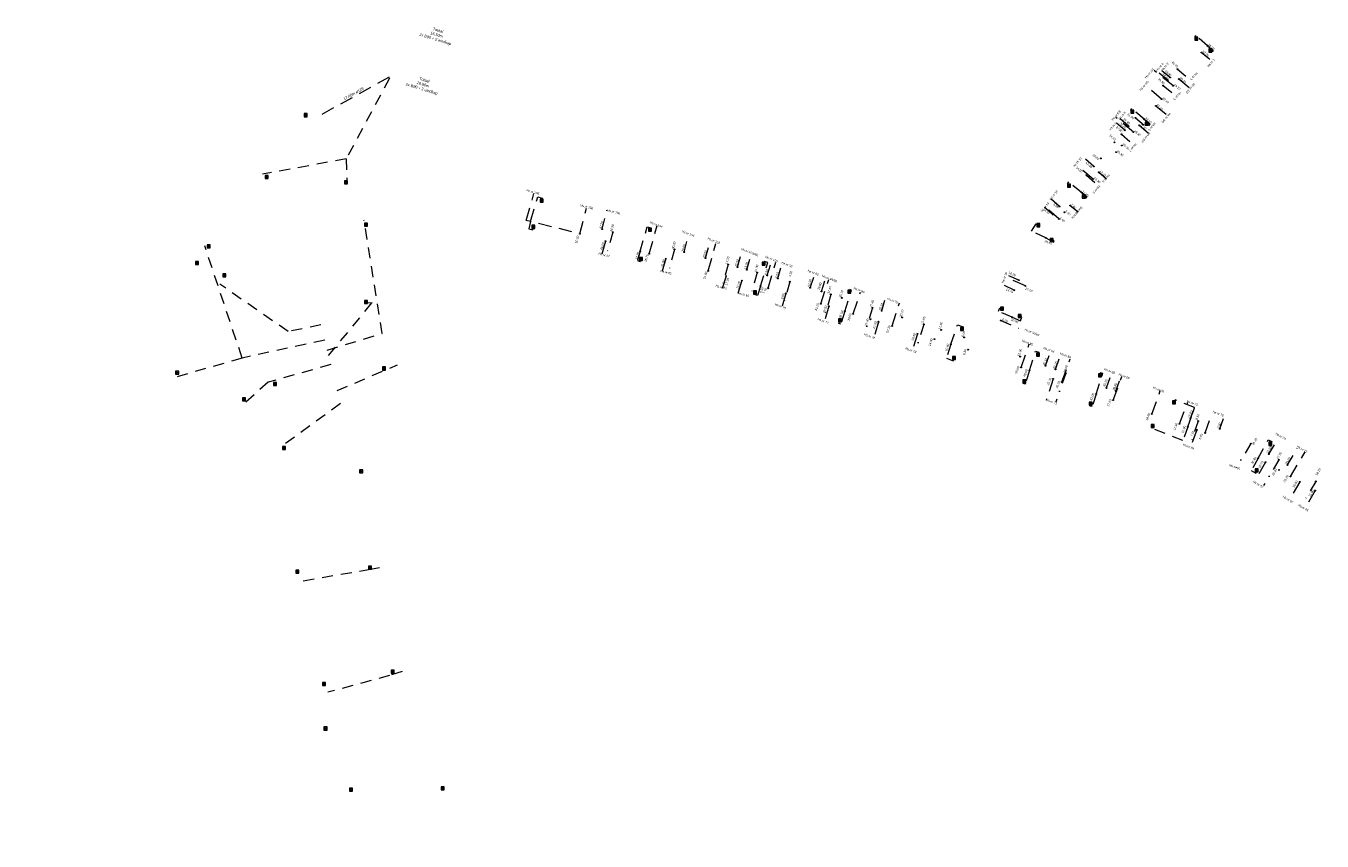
# Model space of a CAD drawing. Header units: inches. Extents: x 0 to 191500, y 0 to 342750.
# Tile 20 of 256: x 184819 to 185112, y 330564 to 330749. Entities that reach past the tile are written whole.
import ezdxf
from ezdxf import colors
from ezdxf.entities.mleader import LeaderData, LeaderLine
from ezdxf.enums import TextEntityAlignment as Align
from ezdxf.math import Vec2, Vec3

# ---------------------------------------------------------------- set-up
doc = ezdxf.new("R2010")
doc.units = ezdxf.units.IN
doc.header["$MEASUREMENT"] = 0
for name, pattern in [('RI-GWA_HUISAANSLUITING', [23, 4, -1.8, 2.6, -1.8, 4.6, -1.8, 4.6, -1.8]), ('RI-HWA_HUISAANSLUITING', [4.8, 3, -1.8]), ('RI-HWA_KOLKAANSLUITING', [4.3, 2.5, -1.8]), ('RI-VWA_HUISAANSLUITING', [6.1, 2.5, -1.8, 0, -1.8])]:
    doc.linetypes.add(name, pattern=pattern)
doc.layers.get('0').update_dxf_attribs({"lineweight": 20})
for name, color, linetype, lineweight in [('ECW', 150, 'Continuous', 20), ('N-WE-RI-GWA-MAATVOERING-T25', 30, 'RI-GWA_HUISAANSLUITING', 20), ('N-WE-RI-HWA-MAATVOERING-T25', 151, 'Continuous', 20), ('N-WE-RI-HWA_HUISAANSLUITING_PVC_125-G', 150, 'RI-HWA_HUISAANSLUITING', 20), ('N-WE-RI-HWA_HUISAANSLUITING_PVC_160-G', 150, 'RI-HWA_HUISAANSLUITING', 20), ('N-WE-RI-HWA_KOLK-S', 150, 'Continuous', 20), ('N-WE-RI-HWA_KOLKAANSLUITING', 150, 'RI-HWA_KOLKAANSLUITING', 20), ('N-WE-RI-INLAAT', 7, 'Continuous', 20), ('N-WE-RI-VWA-MAATVOERING-T25', 30, 'Continuous', 20), ('N-WE-RI-VWA_HUISAANSLUITING_PVC_125-G', 20, 'RI-VWA_HUISAANSLUITING', 20), ('Tekst algemeen', 7, 'Continuous', 20)]:
    doc.layers.add(name, color=color, linetype=linetype, lineweight=lineweight)
picture_1 = doc.add_image_def('image1.ecw', size_in_pixel=(220000, 285000))

# ---------------------------------------------------------------- blocks, each defined once
blk = doc.blocks.new('A$C2C270354')
h = blk.add_hatch(color=256)
h.dxf.hatch_style = 1
edge = h.paths.add_edge_path()
edge.add_arc((0, 0), 0.1, 0, 360)
blk.add_circle((0, 0), 0.1)

msp = doc.modelspace()

# ---------------------------------------------------------------- linework, layer by layer
at = {"layer": 'N-WE-RI-HWA_HUISAANSLUITING_PVC_125-G'}
for p, q in [((185084.96149, 330742.65467), (185086.83134, 330741.11305)), ((185078.5129, 330735.14297), (185074.20966, 330738.59769)), ((184886.08958, 330728.73589), (184901.32563, 330737.13963)), ((185079.81565, 330736.66048), (185082.21641, 330734.67416)), ((185075.90741, 330732.10794), (185072.74274, 330734.81346)), ((185074.60467, 330730.59042), (185077.16724, 330728.49456)), ((185069.52396, 330724.67211), (185065.56891, 330727.95954)), ((185070.82671, 330726.18962), (185072.9653, 330724.39564)), ((185060.40474, 330714.0495), (185057.03386, 330716.91885)), ((185061.70749, 330715.56701), (185063.46776, 330714.09527)), ((184944.36419, 330701.65466), (184945.87302, 330707.46185)), ((185052.65341, 330705.02028), (185049.55207, 330707.68079)), ((185055.2589, 330708.05531), (185057.05659, 330706.5954)), ((184960.02342, 330697.12932), (184961.87018, 330703.55234)), ((184950.12832, 330699.98889), (184949.32062, 330696.99064)), ((184973.37699, 330693.27029), (184975.09159, 330699.48623)), ((184963.7701, 330696.04657), (184962.98155, 330693.237)), ((184986.9227, 330689.35574), (184988.66406, 330695.25614)), ((184977.41188, 330692.10425), (184976.56926, 330689.30221)), ((184998.84539, 330685.85918), (185000.65968, 330691.34526)), ((185045.10206, 330689.88549), (185040.99326, 330691.67909)), ((184980.96643, 330691.07703), (184980.06639, 330688.14627)), ((185006.19639, 330683.56727), (185007.82963, 330688.48504)), ((184990.95759, 330688.1897), (184990.04998, 330685.09291)), ((185014.9794, 330680.82889), (185016.61396, 330686.04826)), ((185000.65927, 330685.29364), (184999.69872, 330682.04061)), ((185011.92444, 330681.78137), (185010.82514, 330678.26314)), ((185020.70745, 330679.04299), (185019.62898, 330675.45462)), ((185044.14643, 330671.47266), (185045.9685, 330676.76081)), ((185053.37775, 330668.18287), (185055.2484, 330673.39323)), ((185051.39961, 330668.88782), (185049.80143, 330664.07713)), ((185064.964, 330664.05384), (185066.95375, 330669.41742)), ((185073.72433, 330660.93189), (185075.61993, 330666.24234)), ((185079.94134, 330658.71632), (185081.84205, 330663.63391)), ((185085.73447, 330656.65181), (185087.28748, 330660.93505)), ((185083.85052, 330657.32319), (185082.40847, 330653.45719)), ((185105.06974, 330646.79358), (185108.38825, 330652.38037)), ((185099.42521, 330650.01681), (185097.01735, 330645.89199)), ((185107.15388, 330645.60346), (185105.04649, 330641.95703)), ((185110.62744, 330643.61993), (185108.46141, 330639.89936))]:
    msp.add_line(p, q, dxfattribs=at)
at = {"layer": 'N-WE-RI-HWA_HUISAANSLUITING_PVC_125-G', "elevation": 70.945}
for points in [[(184933.21537, 330704.43947), (184932.18851, 330704.68733), (184933.97151, 330710.74202)], [(184933.21554, 330704.44015), (184933.21554, 330704.44015), (184934.8394, 330710.02547), (184935.83838, 330709.72678), (184935.78332, 330709.51871)], [(184933.21554, 330704.44015), (184932.80558, 330702.79984), (184933.72666, 330702.59635), (184933.80928, 330702.94819)]]:
    msp.add_lwpolyline(points, dxfattribs=at)
at = {"layer": 'N-WE-RI-HWA_HUISAANSLUITING_PVC_160-G', "elevation": 70.945}
msp.add_lwpolyline([(184942.56892, 330702.10103), (184933.21553, 330704.44014)], dxfattribs=at)
at = {"layer": 'N-WE-RI-HWA_KOLK-S'}
for p, q in [((185083.41683, 330746.143, 4.909), (185083.41534, 330745.44654, 4.909)), ((185083.41534, 330745.44654, 4.909), (185084.11329, 330746.1415, 4.909)), ((185083.41534, 330745.44654, 4.909), (185084.11179, 330745.44505, 4.909)), ((185083.41683, 330746.143, 4.909), (185084.11179, 330745.44505, 4.909)), ((185084.11329, 330746.1415, 4.909), (185083.41683, 330746.143, 4.909)), ((185084.11179, 330745.44505, 4.909), (185084.11329, 330746.1415, 4.909)), ((185086.56116, 330743.44706, 4.918), (185086.55967, 330742.75061, 4.918)), ((185086.55967, 330742.75061, 4.918), (185087.25762, 330743.44557, 4.918)), ((185086.55967, 330742.75061, 4.918), (185087.25612, 330742.74912, 4.918)), ((185086.56116, 330743.44706, 4.918), (185087.25612, 330742.74912, 4.918)), ((185087.25762, 330743.44557, 4.918), (185086.56116, 330743.44706, 4.918)), ((185087.25612, 330742.74912, 4.918), (185087.25762, 330743.44557, 4.918)), ((185068.94383, 330729.64761, 4.871), (185068.94234, 330728.95115, 4.871)), ((185068.94234, 330728.95115, 4.871), (185069.64029, 330729.64611, 4.871)), ((185068.94383, 330729.64761, 4.871), (185069.63879, 330728.94966, 4.871)), ((185069.64029, 330729.64611, 4.871), (185068.94383, 330729.64761, 4.871)), ((185069.63879, 330728.94966, 4.871), (185069.64029, 330729.64611, 4.871)), ((184881.98595, 330728.8355), (184881.98445, 330728.13904)), ((184881.98445, 330728.13904), (184882.6824, 330728.834)), ((184881.98445, 330728.13904), (184882.6809, 330728.13755)), ((184881.98595, 330728.8355), (184882.6809, 330728.13755)), ((184882.6824, 330728.834), (184881.98595, 330728.8355)), ((184882.6809, 330728.13755), (184882.6824, 330728.834)), ((185068.94234, 330728.95115, 4.871), (185069.63879, 330728.94966, 4.871)), ((185072.21056, 330726.93849, 4.851), (185072.20906, 330726.24204, 4.851)), ((185072.20906, 330726.24204, 4.851), (185072.90701, 330726.937, 4.851)), ((185072.21056, 330726.93849, 4.851), (185072.90551, 330726.24054, 4.851)), ((185072.90701, 330726.937, 4.851), (185072.21056, 330726.93849, 4.851)), ((185072.90551, 330726.24054, 4.851), (185072.90701, 330726.937, 4.851)), ((185072.20906, 330726.24204, 4.851), (185072.90551, 330726.24054, 4.851)), ((184873.20395, 330714.8705), (184873.20245, 330714.17404)), ((184873.20245, 330714.17404), (184873.9004, 330714.869)), ((184873.20395, 330714.8705), (184873.8989, 330714.17255)), ((184873.9004, 330714.869), (184873.20395, 330714.8705)), ((184873.8989, 330714.17255), (184873.9004, 330714.869)), ((184873.20245, 330714.17404), (184873.8989, 330714.17255)), ((184891.14973, 330713.635), (184891.14823, 330712.93855)), ((184891.14823, 330712.93855), (184891.84618, 330713.6335)), ((184891.14823, 330712.93855), (184891.84469, 330712.93705)), ((184891.14973, 330713.635), (184891.84469, 330712.93705)), ((184891.84618, 330713.6335), (184891.14973, 330713.635)), ((184891.84469, 330712.93705), (184891.84618, 330713.6335)), ((185054.6087, 330712.90412, 4.725), (185054.60721, 330712.20766, 4.725)), ((185054.60721, 330712.20766, 4.725), (185055.30515, 330712.90262, 4.725)), ((185054.60721, 330712.20766, 4.725), (185055.30366, 330712.20617, 4.725)), ((185054.6087, 330712.90412, 4.725), (185055.30366, 330712.20617, 4.725)), ((185055.30515, 330712.90262, 4.725), (185054.6087, 330712.90412, 4.725)), ((185055.30366, 330712.20617, 4.725), (185055.30515, 330712.90262, 4.725)), ((184935.35678, 330709.51011, 5.12), (184935.35528, 330708.81366, 5.12)), ((184935.35528, 330708.81366, 5.12), (184936.05323, 330709.50861, 5.12)), ((184935.35678, 330709.51011, 5.12), (184936.05173, 330708.81216, 5.12)), ((184936.05323, 330709.50861, 5.12), (184935.35678, 330709.51011, 5.12)), ((184936.05173, 330708.81216, 5.12), (184936.05323, 330709.50861, 5.12)), ((185057.98045, 330710.44503, 4.683), (185057.97895, 330709.74858, 4.683)), ((185057.97895, 330709.74858, 4.683), (185058.6769, 330710.44354, 4.683)), ((185057.97895, 330709.74858, 4.683), (185058.6754, 330709.74708, 4.683)), ((185057.98045, 330710.44503, 4.683), (185058.6754, 330709.74708, 4.683)), ((185058.6769, 330710.44354, 4.683), (185057.98045, 330710.44503, 4.683)), ((185058.6754, 330709.74708, 4.683), (185058.6769, 330710.44354, 4.683)), ((184935.35528, 330708.81366, 5.12), (184936.05173, 330708.81216, 5.12)), ((184895.65295, 330704.0905), (184895.65145, 330703.39404)), ((184895.65145, 330703.39404), (184896.3494, 330704.089)), ((184895.65145, 330703.39404), (184896.3479, 330703.39255)), ((184895.65295, 330704.0905), (184896.3479, 330703.39255)), ((184896.3494, 330704.089), (184895.65295, 330704.0905)), ((184896.3479, 330703.39255), (184896.3494, 330704.089)), ((184933.518, 330703.59181, 5.103), (184933.51651, 330702.89535, 5.103)), ((184933.51651, 330702.89535, 5.103), (184934.21446, 330703.59031, 5.103)), ((184933.518, 330703.59181, 5.103), (184934.21296, 330702.89386, 5.103)), ((184934.21446, 330703.59031, 5.103), (184933.518, 330703.59181, 5.103)), ((184934.21296, 330702.89386, 5.103), (184934.21446, 330703.59031, 5.103)), ((185047.70856, 330703.96199, 4.498), (185047.70707, 330703.26554, 4.498)), ((185047.70707, 330703.26554, 4.498), (185048.40502, 330703.9605, 4.498)), ((185047.70707, 330703.26554, 4.498), (185048.40352, 330703.26405, 4.498)), ((185047.70856, 330703.96199, 4.498), (185048.40352, 330703.26405, 4.498)), ((185048.40502, 330703.9605, 4.498), (185047.70856, 330703.96199, 4.498)), ((185048.40352, 330703.26405, 4.498), (185048.40502, 330703.9605, 4.498)), ((184933.51651, 330702.89535, 5.103), (184934.21296, 330702.89386, 5.103)), ((184959.90062, 330702.93086, 5.02), (184959.89912, 330702.23441, 5.02)), ((184959.89912, 330702.23441, 5.02), (184960.59707, 330702.92936, 5.02)), ((184959.89912, 330702.23441, 5.02), (184960.59558, 330702.23291, 5.02)), ((184959.90062, 330702.93086, 5.02), (184960.59558, 330702.23291, 5.02)), ((184960.59707, 330702.92936, 5.02), (184959.90062, 330702.93086, 5.02)), ((184960.59558, 330702.23291, 5.02), (184960.59707, 330702.92936, 5.02)), ((185050.73258, 330700.62545, 4.499), (185050.73108, 330699.92899, 4.499)), ((185050.73108, 330699.92899, 4.499), (185051.42903, 330700.62395, 4.499)), ((185050.73258, 330700.62545, 4.499), (185051.42754, 330699.9275, 4.499)), ((185051.42903, 330700.62395, 4.499), (185050.73258, 330700.62545, 4.499)), ((185051.42754, 330699.9275, 4.499), (185051.42903, 330700.62395, 4.499)), ((184860.09022, 330699.20511), (184860.08872, 330698.50866)), ((184860.08872, 330698.50866), (184860.78667, 330699.20362)), ((184860.08872, 330698.50866), (184860.78518, 330698.50716)), ((184860.09022, 330699.20511), (184860.78518, 330698.50716)), ((184860.78667, 330699.20362), (184860.09022, 330699.20511)), ((184860.78518, 330698.50716), (184860.78667, 330699.20362)), ((185050.73108, 330699.92899, 4.499), (185051.42754, 330699.9275, 4.499)), ((184857.43995, 330695.4085), (184857.43845, 330694.71204)), ((184857.43845, 330694.71204), (184858.1364, 330695.407)), ((184857.43845, 330694.71204), (184858.1349, 330694.71055)), ((184857.43995, 330695.4085), (184858.1349, 330694.71055)), ((184858.1364, 330695.407), (184857.43995, 330695.4085)), ((184858.1349, 330694.71055), (184858.1364, 330695.407)), ((184957.8323, 330696.32431, 5.042), (184957.8308, 330695.62786, 5.042)), ((184957.8308, 330695.62786, 5.042), (184958.52875, 330696.32281, 5.042)), ((184957.8308, 330695.62786, 5.042), (184958.52726, 330695.62636, 5.042)), ((184957.8323, 330696.32431, 5.042), (184958.52726, 330695.62636, 5.042)), ((184958.52875, 330696.32281, 5.042), (184957.8323, 330696.32431, 5.042)), ((184958.52726, 330695.62636, 5.042), (184958.52875, 330696.32281, 5.042)), ((184985.60084, 330695.29164, 4.677), (184985.59934, 330694.59518, 4.677)), ((184985.59934, 330694.59518, 4.677), (184986.29729, 330695.29014, 4.677)), ((184985.59934, 330694.59518, 4.677), (184986.2958, 330694.59369, 4.677)), ((184985.60084, 330695.29164, 4.677), (184986.2958, 330694.59369, 4.677)), ((184986.29729, 330695.29014, 4.677), (184985.60084, 330695.29164, 4.677)), ((184986.2958, 330694.59369, 4.677), (184986.29729, 330695.29014, 4.677)), ((184863.64295, 330692.6435), (184863.64145, 330691.94704)), ((184863.64145, 330691.94704), (184864.3394, 330692.642)), ((184863.64145, 330691.94704), (184864.3379, 330691.94555)), ((184863.64295, 330692.6435), (184864.3379, 330691.94555)), ((184864.3394, 330692.642), (184863.64295, 330692.6435)), ((184864.3379, 330691.94555), (184864.3394, 330692.642)), ((184983.62985, 330688.74327, 4.677), (184983.62836, 330688.04682, 4.677)), ((184983.62836, 330688.04682, 4.677), (184984.32631, 330688.74178, 4.677)), ((184983.62985, 330688.74327, 4.677), (184984.32481, 330688.04532, 4.677)), ((184984.32631, 330688.74178, 4.677), (184983.62985, 330688.74327, 4.677)), ((184984.32481, 330688.04532, 4.677), (184984.32631, 330688.74178, 4.677)), ((185004.93996, 330688.94045, 4.372), (185004.93846, 330688.244, 4.372)), ((185004.93846, 330688.244, 4.372), (185005.63641, 330688.93895, 4.372)), ((185004.93996, 330688.94045, 4.372), (185005.63491, 330688.2425, 4.372)), ((185005.63641, 330688.93895, 4.372), (185004.93996, 330688.94045, 4.372)), ((185005.63491, 330688.2425, 4.372), (185005.63641, 330688.93895, 4.372)), ((184895.67595, 330686.6085), (184895.67445, 330685.91204)), ((184895.67445, 330685.91204), (184896.3724, 330686.607)), ((184895.67445, 330685.91204), (184896.3709, 330685.91055)), ((184895.67595, 330686.6085), (184896.3709, 330685.91055)), ((184896.3724, 330686.607), (184895.67595, 330686.6085)), ((184896.3709, 330685.91055), (184896.3724, 330686.607)), ((184983.62836, 330688.04682, 4.677), (184984.32481, 330688.04532, 4.677)), ((185004.93846, 330688.244, 4.372), (185005.63491, 330688.2425, 4.372)), ((185039.48893, 330685.06564, 4.1), (185039.48744, 330684.36919, 4.1)), ((185039.48744, 330684.36919, 4.1), (185040.18538, 330685.06414, 4.1)), ((185039.48744, 330684.36919, 4.1), (185040.18389, 330684.36769, 4.1)), ((185039.48893, 330685.06564, 4.1), (185040.18389, 330684.36769, 4.1)), ((185040.18538, 330685.06414, 4.1), (185039.48893, 330685.06564, 4.1)), ((185040.18389, 330684.36769, 4.1), (185040.18538, 330685.06414, 4.1)), ((185043.4807, 330683.4171, 4.081), (185043.4792, 330682.72065, 4.081)), ((185043.4792, 330682.72065, 4.081), (185044.17715, 330683.4156, 4.081)), ((185043.4792, 330682.72065, 4.081), (185044.17566, 330682.71915, 4.081)), ((185043.4807, 330683.4171, 4.081), (185044.17566, 330682.71915, 4.081)), ((185044.17715, 330683.4156, 4.081), (185043.4807, 330683.4171, 4.081)), ((185044.17566, 330682.71915, 4.081), (185044.17715, 330683.4156, 4.081)), ((185002.84827, 330682.42937, 4.474), (185002.84677, 330681.73292, 4.474)), ((185002.84677, 330681.73292, 4.474), (185003.54472, 330682.42787, 4.474)), ((185002.84677, 330681.73292, 4.474), (185003.54322, 330681.73142, 4.474)), ((185002.84827, 330682.42937, 4.474), (185003.54322, 330681.73142, 4.474)), ((185003.54472, 330682.42787, 4.474), (185002.84827, 330682.42937, 4.474)), ((185003.54322, 330681.73142, 4.474), (185003.54472, 330682.42787, 4.474)), ((185030.4201, 330680.50432, 3.993), (185030.4186, 330679.80786, 3.993)), ((185030.4186, 330679.80786, 3.993), (185031.11655, 330680.50282, 3.993)), ((185030.4186, 330679.80786, 3.993), (185031.11505, 330679.80637, 3.993)), ((185030.4201, 330680.50432, 3.993), (185031.11505, 330679.80637, 3.993)), ((185031.11655, 330680.50282, 3.993), (185030.4201, 330680.50432, 3.993)), ((185031.11505, 330679.80637, 3.993), (185031.11655, 330680.50282, 3.993)), ((185028.64703, 330673.92836, 3.975), (185028.64553, 330673.23191, 3.975)), ((185028.64553, 330673.23191, 3.975), (185029.34348, 330673.92686, 3.975)), ((185028.64703, 330673.92836, 3.975), (185029.34198, 330673.23041, 3.975)), ((185029.34348, 330673.92686, 3.975), (185028.64703, 330673.92836, 3.975)), ((185029.34198, 330673.23041, 3.975), (185029.34348, 330673.92686, 3.975)), ((185047.60619, 330674.67844, 3.664), (185047.6047, 330673.98198, 3.664)), ((185047.6047, 330673.98198, 3.664), (185048.30265, 330674.67694, 3.664)), ((185047.6047, 330673.98198, 3.664), (185048.30115, 330673.98049, 3.664)), ((185047.60619, 330674.67844, 3.664), (185048.30115, 330673.98049, 3.664)), ((185048.30265, 330674.67694, 3.664), (185047.60619, 330674.67844, 3.664)), ((185048.30115, 330673.98049, 3.664), (185048.30265, 330674.67694, 3.664)), ((184899.73995, 330671.5615), (184899.73845, 330670.86504)), ((184899.73845, 330670.86504), (184900.4364, 330671.56)), ((184899.73845, 330670.86504), (184900.4349, 330670.86355)), ((184899.73995, 330671.5615), (184900.4349, 330670.86355)), ((184900.4364, 330671.56), (184899.73995, 330671.5615)), ((184900.4349, 330670.86355), (184900.4364, 330671.56)), ((185028.64553, 330673.23191, 3.975), (185029.34198, 330673.23041, 3.975)), ((184852.94995, 330670.6045), (184852.94845, 330669.90804)), ((184852.94845, 330669.90804), (184853.6464, 330670.603)), ((184852.94845, 330669.90804), (184853.6449, 330669.90655)), ((184852.94995, 330670.6045), (184853.6449, 330669.90655)), ((184853.6464, 330670.603), (184852.94995, 330670.6045)), ((184853.6449, 330669.90655), (184853.6464, 330670.603)), ((184875.09695, 330668.0665), (184875.09545, 330667.37004)), ((184875.09545, 330667.37004), (184875.7934, 330668.065)), ((184875.09695, 330668.0665), (184875.7919, 330667.36855)), ((184875.7934, 330668.065), (184875.09695, 330668.0665)), ((184875.7919, 330667.36855), (184875.7934, 330668.065)), ((185044.54277, 330668.62839, 3.659), (185044.54127, 330667.93194, 3.659)), ((185044.54127, 330667.93194, 3.659), (185045.23922, 330668.6269, 3.659)), ((185044.54127, 330667.93194, 3.659), (185045.23773, 330667.93044, 3.659)), ((185044.54277, 330668.62839, 3.659), (185045.23773, 330667.93044, 3.659)), ((185045.23922, 330668.6269, 3.659), (185044.54277, 330668.62839, 3.659)), ((185045.23773, 330667.93044, 3.659), (185045.23922, 330668.6269, 3.659)), ((185061.65042, 330670.04023, 3.392), (185061.64893, 330669.34377, 3.392)), ((185061.64893, 330669.34377, 3.392), (185062.34688, 330670.03873, 3.392)), ((185061.64893, 330669.34377, 3.392), (185062.34538, 330669.34228, 3.392)), ((185061.65042, 330670.04023, 3.392), (185062.34538, 330669.34228, 3.392)), ((185062.34688, 330670.03873, 3.392), (185061.65042, 330670.04023, 3.392)), ((185062.34538, 330669.34228, 3.392), (185062.34688, 330670.03873, 3.392)), ((184875.09545, 330667.37004), (184875.7919, 330667.36855)), ((184868.04515, 330664.58079), (184868.04366, 330663.88433)), ((184868.04366, 330663.88433), (184868.74161, 330664.57929)), ((184868.04366, 330663.88433), (184868.74011, 330663.88284)), ((184868.04515, 330664.58079), (184868.74011, 330663.88284)), ((184868.74161, 330664.57929), (184868.04515, 330664.58079)), ((184868.74011, 330663.88284), (184868.74161, 330664.57929)), ((185059.54309, 330663.61111, 3.388), (185059.54159, 330662.91466, 3.388)), ((185059.54159, 330662.91466, 3.388), (185060.23954, 330663.60962, 3.388)), ((185059.54159, 330662.91466, 3.388), (185060.23805, 330662.91316, 3.388)), ((185059.54309, 330663.61111, 3.388), (185060.23805, 330662.91316, 3.388)), ((185060.23954, 330663.60962, 3.388), (185059.54309, 330663.61111, 3.388)), ((185060.23805, 330662.91316, 3.388), (185060.23954, 330663.60962, 3.388)), ((185078.38568, 330663.92975, 2.998), (185078.38419, 330663.2333, 2.998)), ((185078.38419, 330663.2333, 2.998), (185079.08214, 330663.92826, 2.998)), ((185078.38419, 330663.2333, 2.998), (185079.08064, 330663.2318, 2.998)), ((185078.38568, 330663.92975, 2.998), (185079.08064, 330663.2318, 2.998)), ((185079.08214, 330663.92826, 2.998), (185078.38568, 330663.92975, 2.998)), ((185079.08064, 330663.2318, 2.998), (185079.08214, 330663.92826, 2.998)), ((185073.53797, 330658.58148, 3.074), (185073.53648, 330657.88502, 3.074)), ((185073.53648, 330657.88502, 3.074), (185074.23442, 330658.57998, 3.074)), ((185073.53648, 330657.88502, 3.074), (185074.23293, 330657.88353, 3.074)), ((185073.53797, 330658.58148, 3.074), (185074.23293, 330657.88353, 3.074)), ((185074.23442, 330658.57998, 3.074), (185073.53797, 330658.58148, 3.074)), ((185074.23293, 330657.88353, 3.074), (185074.23442, 330658.57998, 3.074)), ((184877.08395, 330653.5895), (184877.08245, 330652.89304)), ((184877.08245, 330652.89304), (184877.7804, 330653.588)), ((184877.08395, 330653.5895), (184877.7789, 330652.89155)), ((184877.7804, 330653.588), (184877.08395, 330653.5895)), ((184877.7789, 330652.89155), (184877.7804, 330653.588)), ((185100.17508, 330654.54351, 2.476), (185100.17359, 330653.84705, 2.476)), ((185100.17359, 330653.84705, 2.476), (185100.87154, 330654.54201, 2.476)), ((185100.17359, 330653.84705, 2.476), (185100.87004, 330653.84556, 2.476)), ((185100.17508, 330654.54351, 2.476), (185100.87004, 330653.84556, 2.476)), ((185100.87154, 330654.54201, 2.476), (185100.17508, 330654.54351, 2.476)), ((185100.87004, 330653.84556, 2.476), (185100.87154, 330654.54201, 2.476)), ((184877.08245, 330652.89304), (184877.7789, 330652.89155)), ((184894.56495, 330648.2975), (184894.56345, 330647.60104)), ((184894.56345, 330647.60104), (184895.2614, 330648.296)), ((184894.56345, 330647.60104), (184895.2599, 330647.59955)), ((184894.56495, 330648.2975), (184895.2599, 330647.59955)), ((184895.2614, 330648.296), (184894.56495, 330648.2975)), ((184895.2599, 330647.59955), (184895.2614, 330648.296)), ((185097.08255, 330648.54113, 2.459), (185097.08105, 330647.84468, 2.459)), ((185097.08105, 330647.84468, 2.459), (185097.779, 330648.53963, 2.459)), ((185097.08105, 330647.84468, 2.459), (185097.7775, 330647.84318, 2.459)), ((185097.08255, 330648.54113, 2.459), (185097.7775, 330647.84318, 2.459)), ((185097.779, 330648.53963, 2.459), (185097.08255, 330648.54113, 2.459)), ((185097.7775, 330647.84318, 2.459), (185097.779, 330648.53963, 2.459)), ((184880.13895, 330625.6445), (184880.13745, 330624.94804)), ((184880.13745, 330624.94804), (184880.8354, 330625.643)), ((184880.13745, 330624.94804), (184880.8339, 330624.94655)), ((184880.13895, 330625.6445), (184880.8339, 330624.94655)), ((184880.8354, 330625.643), (184880.13895, 330625.6445)), ((184880.8339, 330624.94655), (184880.8354, 330625.643)), ((184896.55395, 330626.5225), (184896.55245, 330625.82604)), ((184896.55245, 330625.82604), (184897.2504, 330626.521)), ((184896.55245, 330625.82604), (184897.2489, 330625.82455)), ((184896.55395, 330626.5225), (184897.2489, 330625.82455)), ((184897.2504, 330626.521), (184896.55395, 330626.5225)), ((184897.2489, 330625.82455), (184897.2504, 330626.521)), ((184901.66595, 330603.0285), (184901.66445, 330602.33204)), ((184901.66445, 330602.33204), (184902.3624, 330603.027)), ((184901.66445, 330602.33204), (184902.3609, 330602.33055)), ((184901.66595, 330603.0285), (184902.3609, 330602.33055)), ((184902.3624, 330603.027), (184901.66595, 330603.0285)), ((184902.3609, 330602.33055), (184902.3624, 330603.027)), ((184886.18095, 330600.2485), (184886.17945, 330599.55204)), ((184886.17945, 330599.55204), (184886.8774, 330600.247)), ((184886.17945, 330599.55204), (184886.8759, 330599.55055)), ((184886.18095, 330600.2485), (184886.8759, 330599.55055)), ((184886.8774, 330600.247), (184886.18095, 330600.2485)), ((184886.8759, 330599.55055), (184886.8774, 330600.247)), ((184886.49195, 330590.1965), (184886.49045, 330589.50004)), ((184886.49045, 330589.50004), (184887.1884, 330590.195)), ((184886.49045, 330589.50004), (184887.1869, 330589.49855)), ((184886.49195, 330590.1965), (184887.1869, 330589.49855)), ((184887.1884, 330590.195), (184886.49195, 330590.1965)), ((184887.1869, 330589.49855), (184887.1884, 330590.195)), ((184892.26695, 330576.3865), (184892.26545, 330575.69004)), ((184892.26545, 330575.69004), (184892.9634, 330576.385)), ((184892.26545, 330575.69004), (184892.9619, 330575.68855)), ((184892.26695, 330576.3865), (184892.9619, 330575.68855)), ((184892.9634, 330576.385), (184892.26695, 330576.3865)), ((184892.9619, 330575.68855), (184892.9634, 330576.385)), ((184912.99295, 330576.6685), (184912.99145, 330575.97204)), ((184912.99145, 330575.97204), (184913.6894, 330576.667)), ((184912.99145, 330575.97204), (184913.6879, 330575.97055)), ((184912.99295, 330576.6685), (184913.6879, 330575.97055)), ((184913.6894, 330576.667), (184912.99295, 330576.6685)), ((184913.6879, 330575.97055), (184913.6894, 330576.667))]:
    msp.add_line(p, q, dxfattribs=at)
at = {"layer": 'N-WE-RI-HWA_KOLKAANSLUITING'}
for p, q in [((184901.28099, 330736.81921), (184891.54455, 330718.58927)), ((184891.54455, 330718.58927), (184872.60564, 330715.16827)), ((184891.54455, 330718.58927), (184891.66829, 330713.65201)), ((184899.67048, 330679.14366), (184895.54665, 330704.78633)), ((184867.99938, 330673.57509), (184859.52922, 330698.92066)), ((184878.40685, 330679.55422), (184862.92737, 330690.28592)), ((184887.53885, 330674.13535), (184897.42759, 330686.16149)), ((184896.26683, 330686.03875), (184897.42759, 330686.16149)), ((184885.7974, 330681.09766), (184878.40685, 330679.55422)), ((184886.65881, 330677.65376), (184867.99938, 330673.57509)), ((184887.22904, 330675.37399), (184899.67048, 330679.14366)), ((184867.99938, 330673.57509), (184853.26617, 330669.33625)), ((184888.04842, 330672.09811), (184873.9059, 330668.12299)), ((184889.51645, 330666.22892), (184903.12762, 330672.04064)), ((184873.9059, 330668.12299), (184868.65293, 330663.49949)), ((184890.25654, 330663.27008), (184876.56209, 330653.38015)), ((184896.99997, 330625.78071), (184881.01606, 330623.03044)), ((184896.99997, 330625.78071), (184896.92171, 330626.30966)), ((184899.06131, 330626.18176), (184896.99997, 330625.78071)), ((184901.32761, 330601.83739), (184887.33418, 330598.0207)), ((184904.18277, 330602.75831), (184901.32761, 330601.83739))]:
    msp.add_line(p, q, dxfattribs=at)
for points in [[(185086.26424, 330744.17219), (185083.66322, 330746.4652), (185083.36403, 330746.1083), (185083.47017, 330746.02544)], [(185086.26424, 330744.17219), (185087.56752, 330743.0777), (185087.3174, 330742.76573), (185087.19766, 330742.85733)], [(185071.99918, 330727.55539), (185069.12903, 330729.97151), (185068.86516, 330729.65805), (185069.00592, 330729.54067)], [(185071.99918, 330727.55539), (185073.2727, 330726.51783), (185072.99201, 330726.17331), (185072.81683, 330726.2996)], [(185057.79925, 330711.01446), (185054.88201, 330713.37735), (185054.554, 330712.9707), (185054.71315, 330712.85016)], [(185057.79925, 330711.01446), (185058.96924, 330710.08182), (185058.69649, 330709.75586), (185058.59854, 330709.83274)], [(184958.00597, 330697.71234), (184959.58602, 330703.2609), (184960.43504, 330703.0006), (184960.40455, 330702.90368)], [(185049.71811, 330700.74514), (185046.50178, 330702.28056), (185047.5853, 330703.95232), (185047.7813, 330703.80634)], [(185049.71811, 330700.74514), (185051.43373, 330699.80586), (185051.60033, 330700.03695), (185051.4404, 330700.14298)], [(184958.00597, 330697.71234), (184957.36649, 330695.62364), (184958.02598, 330695.42173), (184958.0956, 330695.65398)], [(184985.19346, 330689.85547), (184986.9063, 330695.1531), (184986.03873, 330695.41488), (184986.01423, 330695.29332)], [(184985.19346, 330689.85547), (184984.4961, 330687.71022), (184983.84069, 330687.92327), (184983.88664, 330688.06597)], [(185004.27577, 330684.12581), (185005.79093, 330688.92059), (185005.42802, 330689.04129), (185005.39166, 330688.90748)], [(185004.28703, 330684.16257), (185003.40048, 330681.26935), (185002.93587, 330681.42733), (185003.04372, 330681.77203)], [(185042.0899, 330682.7991), (185039.04612, 330684.16748), (185039.30932, 330684.92016), (185039.55085, 330684.83293)], [(185042.0899, 330682.7991), (185043.98255, 330682.01238), (185044.3152, 330682.80626), (185044.1573, 330682.86568)], [(185028.24938, 330676.69156), (185029.74544, 330681.07749), (185031.00618, 330680.63949), (185030.93751, 330680.44184)], [(185028.24938, 330676.69156), (185027.23705, 330673.53825), (185028.7995, 330672.96474), (185028.89407, 330673.2398)], [(185046.03037, 330670.80127), (185047.41204, 330675.14984), (185048.15984, 330674.91225), (185048.05757, 330674.60991)], [(185046.03037, 330670.80127), (185045.10563, 330667.67651), (185044.79319, 330667.77988), (185044.83703, 330667.92634)], [(185061.10192, 330665.43018), (185062.62764, 330670.07057), (185062.05811, 330670.25783), (185061.99675, 330670.08198)], [(185061.10192, 330665.43018), (185060.21765, 330662.59418), (185059.74666, 330662.74104), (185059.80069, 330662.91095)], [(185081.82529, 330658.04493), (185083.36092, 330662.39906), (185078.99119, 330664.13615), (185078.88598, 330663.89315)], [(185081.82529, 330658.04493), (185080.72091, 330654.97196), (185073.73183, 330657.70631), (185073.7768, 330657.83056)], [(185097.77527, 330650.95898), (185100.04545, 330655.0644), (185100.81134, 330654.72296), (185100.69451, 330654.48853)], [(185097.77527, 330650.95898), (185096.18902, 330648.17895), (185097.23959, 330647.57951), (185097.34466, 330647.76365)]]:
    msp.add_lwpolyline(points, dxfattribs=at)
at = {"layer": 'N-WE-RI-VWA_HUISAANSLUITING_PVC_125-G'}
for p, q in [((185077.33058, 330736.38722), (185074.93024, 330738.36467)), ((185077.85142, 330736.99444), (185075.98153, 330738.53839)), ((185079.47905, 330738.89203), (185082.55993, 330736.33063)), ((185076.2889, 330735.17276), (185079.38569, 330732.64346)), ((185067.62991, 330725.07762), (185065.57014, 330726.81513)), ((185068.41117, 330725.98846), (185066.35923, 330727.78281)), ((185070.0388, 330727.88604), (185073.00081, 330725.34632)), ((185066.84865, 330724.16678), (185069.78047, 330721.64557)), ((185060.59855, 330716.88006), (185058.46534, 330718.70938)), ((185058.90582, 330714.90657), (185061.84676, 330712.39793)), ((185052.85104, 330707.84756), (185050.86023, 330709.55094)), ((184949.38067, 330702.71997), (184950.51357, 330707.16451)), ((185051.28851, 330706.02588), (185049.46336, 330707.57659)), ((184951.788, 330702.04561), (184950.36664, 330696.75092)), ((184967.96524, 330697.51386), (184969.00657, 330701.58703)), ((184965.7505, 330698.13428), (184964.35278, 330692.91208)), ((184972.7799, 330696.16513), (184973.77253, 330699.84214)), ((184980.00188, 330694.14203), (184981.16149, 330698.09004)), ((184982.12033, 330693.54859), (184983.26317, 330697.41852)), ((184977.88344, 330694.73547), (184976.33448, 330689.35568)), ((184986.7424, 330692.2538), (184987.721, 330695.61055)), ((184989.14973, 330691.57944), (184990.05375, 330694.91886)), ((184984.43137, 330692.9012), (184982.88876, 330687.35835)), ((184996.43287, 330689.47585), (184997.52028, 330692.53495)), ((184999.00276, 330688.64779), (184999.9304, 330691.46258)), ((185043.638, 330691.17958), (185041.25735, 330692.20718)), ((184991.84594, 330690.82415), (184990.1985, 330685.12077)), ((185042.61053, 330688.90048), (185040.40969, 330689.96704)), ((185001.11789, 330687.96627), (184999.39187, 330682.20632)), ((185012.61365, 330684.26218), (185013.5122, 330687.1263)), ((185010.51967, 330684.93689), (185008.70357, 330678.9759)), ((185022.13176, 330681.19531), (185020.24039, 330675.25302)), ((185039.52812, 330682.06317), (185044.675, 330679.85696)), ((185049.65801, 330671.8243), (185050.83073, 330675.32437)), ((185051.91485, 330671.00781), (185053.0697, 330674.35533)), ((185054.26573, 330670.1573), (185051.98851, 330663.64339)), ((185063.48117, 330666.82329), (185064.71027, 330670.33742)), ((185065.54995, 330666.07484), (185066.77456, 330669.45331)), ((185082.47627, 330659.95117), (185083.71434, 330663.12398)), ((185084.1898, 330659.33124), (185082.16756, 330653.58351)), ((185089.05873, 330657.56974), (185089.98114, 330660.10374)), ((185096.08135, 330654.23164), (185092.79234, 330648.76213)), ((185100.1452, 330651.87047), (185102.34194, 330655.40594)), ((185104.38198, 330649.40883), (185106.7487, 330653.47027)), ((185102.39329, 330650.56429), (185098.98397, 330644.75109)), ((185110.78038, 330645.69124), (185107.73176, 330640.4622))]:
    msp.add_line(p, q, dxfattribs=at)

# ---------------------------------------------------------------- block references
at = {"layer": 'N-WE-RI-INLAAT', "rotation": 0.06357443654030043}
for p in [(185086.26424, 330744.17219), (185084.96149, 330742.65467), (185079.47905, 330738.89203), (185076.2889, 330735.17276), (185077.33058, 330736.38722), (185077.85142, 330736.99444), (185078.5129, 330735.14297), (185079.81565, 330736.66048), (185074.60467, 330730.59042), (185075.90741, 330732.10794), (185070.0388, 330727.88604), (185071.99918, 330727.55539), (185066.84865, 330724.16678), (185067.62991, 330725.07762), (185068.41117, 330725.98846), (185069.52396, 330724.67211), (185070.82671, 330726.18962), (185065.28613, 330722.3451), (185066.91847, 330721.63708), (185062.16108, 330718.70174), (185065.61572, 330720.11956), (185058.90582, 330714.90657), (185060.59855, 330716.88006), (185061.70749, 330715.56701), (185060.40474, 330714.0495), (185057.79925, 330711.01446), (185051.28851, 330706.02588), (185052.85104, 330707.84756), (185053.95615, 330706.53779), (185055.2589, 330708.05531), (185052.65341, 330705.02028), (184944.36419, 330701.65466), (184949.38067, 330702.71997), (184950.12832, 330699.98889), (184951.788, 330702.04561), (185049.71811, 330700.74514), (184958.00597, 330697.71234), (184960.02342, 330697.12932), (184965.7505, 330698.13428), (184967.96524, 330697.51386), (184963.7701, 330696.04657), (184972.7799, 330696.16513), (184977.88344, 330694.73547), (184980.00188, 330694.14203), (184973.37699, 330693.27029), (184977.41188, 330692.10425), (184982.12033, 330693.54859), (184984.43137, 330692.9012), (184986.7424, 330692.2538), (184989.14973, 330691.57944), (185043.638, 330691.17958), (184980.96643, 330691.07703), (184985.19346, 330689.85547), (184986.9227, 330689.35574), (184991.84594, 330690.82415), (184996.43287, 330689.47585), (184999.00276, 330688.64779), (185042.61053, 330688.90048), (185045.10206, 330689.88549), (184990.95759, 330688.1897), (184998.84539, 330685.85918), (185000.65927, 330685.29364), (185001.11789, 330687.96627), (185003.57145, 330687.1757), (185004.28703, 330684.16257), (185006.19639, 330683.56727), (185010.11055, 330682.34691), (185010.51967, 330684.93689), (185012.61365, 330684.26218), (185017.27752, 330682.75941), (185042.0899, 330682.7991), (185011.92444, 330681.78137), (185014.9794, 330680.82889), (185022.13176, 330681.19531), (185026.03418, 330679.9379), (185039.52812, 330682.06317), (185020.70745, 330679.04299), (185024.52615, 330677.85239), (185028.24938, 330676.69156), (185031.26914, 330678.25112), (185032.16355, 330675.47119), (185043.92186, 330673.89954), (185044.14643, 330671.47266), (185046.03037, 330670.80127), (185049.65801, 330671.8243), (185051.91485, 330671.00781), (185051.39961, 330668.88782), (185053.37775, 330668.18287), (185054.26573, 330670.1573), (185061.10192, 330665.43018), (185063.48117, 330666.82329), (185065.54995, 330666.07484), (185064.964, 330664.05384), (185073.72433, 330660.93189), (185082.47627, 330659.95117), (185084.1898, 330659.33124), (185079.94134, 330658.71632), (185081.82529, 330658.04493), (185083.85052, 330657.32319), (185085.73447, 330656.65181), (185089.05873, 330657.56974), (185096.08135, 330654.23164), (185097.77527, 330650.95898), (185100.1452, 330651.87047), (185102.39329, 330650.56429), (185099.42521, 330650.01681), (185102.46457, 330648.28122), (185104.38198, 330649.40883), (185105.06974, 330646.79358), (185107.15388, 330645.60346), (185110.78038, 330645.69124), (185110.62744, 330643.61993)]:
    msp.add_blockref('A$C2C270354', p, dxfattribs=at)

# ---------------------------------------------------------------- texts
at = {"layer": 'N-WE-RI-GWA-MAATVOERING-T25', "char_height": 0.63, "attachment_point": 8}
for s, insert, width, rotation in [('{\\fProxy 1|b0|i0|c0|p72;Totaal\\P16,50m\\P2x B90 + 2 eindkap}', (184911.53633, 330745.19856), 11.0839, 343), ('{\\fProxy 1|b0|i0|c0|p72;Totaal\\P18.50m\\P2x B90 + 2 eindkap}', (184908.45338, 330733.96789), 11.0839, 343), ('{\\fProxy 1|b0|i0|c0|p72;17.40m ø125}', (184893.34575, 330733.04278), 6.3678, 29)]:
    msp.add_mtext(s, dxfattribs=dict(at, insert=insert, width=width, rotation=rotation))
at = {"layer": 'N-WE-RI-HWA-MAATVOERING-T25'}
for s, rotation, p in [('55.00', 319.3548242, (185086.26424, 330744.17219)), ('53.00', 319.3548242, (185084.96149, 330742.65467)), ('43.10', 319.3548242, (185078.5129, 330735.14297)), ('45.10', 319.3548242, (185079.81565, 330736.66048)), ('39.10', 319.3548242, (185075.90741, 330732.10794)), ('37.10', 319.3548242, (185074.60467, 330730.59042)), ('31.30', 319.3548242, (185070.82671, 330726.18962)), ('33.10', 319.3548242, (185071.99918, 330727.55539)), ('29.30', 319.3548242, (185069.52396, 330724.67211)), ('23.30', 319.3548242, (185065.61572, 330720.11956)), ('25.30', 319.3548242, (185066.91847, 330721.63708)), ('17.30', 319.3548242, (185061.70749, 330715.56701)), ('15.30', 319.3548242, (185060.40474, 330714.0495)), ('11.30', 319.3548242, (185057.79925, 330711.01446)), ('5.40', 319.3548242, (185053.95615, 330706.53779)), ('7.40', 319.3548242, (185055.2589, 330708.05531)), ('3.40', 319.3548242, (185052.65341, 330705.02028)), ('52.00', 73.88131, (184943.8769, 330699.46785, -70.945)), ('29.50', 336.9714316, (185049.33409, 330699.65524)), ('46.00', 73.88131, (184949.56523, 330697.95045, -70.945)), ('37.80', 73.88131, (184957.52254, 330695.78439, -70.945)), ('35.70', 73.88131, (184959.55691, 330695.22485, -70.945)), ('31.80', 73.88131, (184963.28117, 330694.111, -70.945)), ('21.80', 73.88131, (184972.8795, 330691.32285, -70.945)), ('17.60', 73.88131, (184977.80932, 330689.92752, -70.945)), ('13.90', 73.88131, (184980.32978, 330689.13041, -70.945)), ('9.50', 73.88131, (184985.68033, 330688.18553, -70.945)), ('7.70', 73.88131, (184986.42786, 330687.99459, -70.945)), ('17.70', 336.9714316, (185044.93256, 330688.95526)), ('3.50', 73.88131, (184990.45791, 330686.7735, -70.945)), ('41.20', 72.6834908, (184998.11698, 330684.21158)), ('39.30', 72.6834908, (184999.93086, 330683.64604)), ('35.50', 72.6834908, (185003.55862, 330682.51497)), ('33.50', 72.6834908, (185005.46798, 330681.91967)), ('29.40', 72.6834908, (185009.38214, 330680.69931)), ('10.00', 336.9714316, (185041.72687, 330681.94503)), ('27.50', 72.6834908, (185011.19603, 330680.13377)), ('24.30', 72.6834908, (185014.25099, 330679.18129)), ('11.50', 72.1403392, (185026.03418, 330679.9379)), ('18.30', 72.6834908, (185019.97904, 330677.39539)), ('14.30', 72.6834908, (185023.79774, 330676.20479)), ('10.40', 72.6834908, (185027.52097, 330675.04396)), ('6.30', 72.6834908, (185031.57229, 330674.15042)), ('50.00', 70.3853048, (185043.34098, 330669.92324)), ('48.00', 70.3853048, (185045.22492, 330669.25186)), ('42.30', 70.3853048, (185050.59416, 330667.33841)), ('40.20', 70.3853048, (185052.5723, 330666.63345)), ('32.00', 70.3853048, (185060.29646, 330663.88077)), ('27.90', 70.3853048, (185064.15854, 330662.50443)), ('18.60', 70.3853048, (185072.91888, 330659.38248)), ('12.00', 70.3853048, (185079.13589, 330657.1669)), ('10.00', 70.3853048, (185081.01983, 330656.49552)), ('7.85', 70.3853048, (185083.04507, 330655.77378)), ('5.85', 70.3853048, (185084.92901, 330655.10239)), ('30.60', 60.2720837, (185096.65686, 330649.51659)), ('28.70', 60.2720837, (185098.3068, 330648.57441)), ('25.20', 60.2720837, (185101.34617, 330646.83883)), ('22.20', 60.2720837, (185103.95134, 330645.35118)), ('19.80', 60.2720837, (185106.03547, 330644.16107)), ('15.80', 60.2720837, (185109.66117, 330642.06785))]:
    msp.add_text(s, height=0.5, rotation=rotation, dxfattribs=at).set_placement(p, align=Align.BOTTOM_LEFT)
at = {"layer": 'N-WE-RI-VWA-MAATVOERING-T25'}
for s, rotation, p in [('43.90', 319.3790564, (185076.50387, 330738.24403)), ('46.40', 319.3790564, (185078.01339, 330740.22675)), ('41.50', 319.3790564, (185074.94134, 330736.42235)), ('43.10', 319.3790564, (185075.98302, 330737.6368)), ('28.20', 319.3790564, (185066.27431, 330726.43465, 70.633)), ('29.40', 319.3790564, (185067.05343, 330727.34703, 70.633)), ('31.90', 319.3790564, (185067.99489, 330728.4945, 70.633)), ('24.60', 319.3790564, (185063.90106, 330723.72337, 70.633)), ('27.00', 319.3790564, (185065.44187, 330725.5607, 70.633)), ('17.40', 319.3790564, (185058.52321, 330717.44278)), ('19.80', 319.3790564, (185060.11015, 330719.29848)), ('14.80', 319.3790564, (185056.37344, 330716.46076)), ('3.10', 319.3790564, (185049.24397, 330706.84181)), ('5.50', 319.3790564, (185051.27475, 330708.17325)), ('47.30', 74.3508084, (184949.38067, 330702.71997)), ('44.80', 74.3508084, (184951.788, 330702.04561)), ('30.30', 74.3508084, (184965.7505, 330698.13428)), ('28.00', 74.3508084, (184967.96524, 330697.51386)), ('23.00', 74.3508084, (184972.7799, 330696.16513)), ('17.70', 74.3508084, (184977.88344, 330694.73547)), ('15.50', 74.3508084, (184980.00188, 330694.14203)), ('13.30', 74.3508084, (184982.12033, 330693.54859)), ('10.90', 74.3508084, (184984.43137, 330692.9012)), ('8.50', 74.3508084, (184986.7424, 330692.2538)), ('6.00', 74.3508084, (184989.14973, 330691.57944)), ('3.20', 74.3508084, (184992.22721, 330691.85123)), ('42.60', 72.1403392, (184996.40325, 330689.64974)), ('16.20', 335.733101, (185041.17987, 330692.58578)), ('39.90', 72.1403392, (184998.70306, 330688.86386)), ('37.40', 72.1403392, (185000.92281, 330688.02913)), ('35.10', 72.1403392, (185003.57145, 330687.1757)), ('13.70', 335.733101, (185040.58658, 330688.79771)), ('27.80', 72.1403392, (185010.51967, 330684.93689)), ('25.60', 72.1403392, (185012.61365, 330684.26218)), ('20.70', 72.1403392, (185017.27752, 330682.75941)), ('15.60', 72.1403392, (185022.13176, 330681.19531)), ('6.20', 335.733101, (185039.73164, 330682.01354)), ('11.50', 72.1403392, (185026.03418, 330679.9379)), ('6.00', 72.1403392, (185031.26914, 330678.25112)), ('51.60', 70.1106756, (185043.92186, 330673.89954)), ('45.50', 70.1106756, (185049.65801, 330671.8243)), ('43.10', 70.1106756, (185051.91485, 330671.00781)), ('40.60', 70.1106756, (185054.26573, 330670.1573)), ('30.80', 70.1106756, (185063.2525, 330667.02619)), ('28.60', 70.1106756, (185065.44251, 330666.1523)), ('10.60', 70.1106756, (185082.47627, 330659.95117)), ('8.50', 70.1106756, (185084.18363, 330659.51759)), ('3.60', 70.1106756, (185089.05873, 330657.56974)), ('35.20', 59.8426743, (185096.86946, 330653.77373)), ('30.50', 59.8426743, (185100.1452, 330651.87047)), ('27.90', 59.8426743, (185102.39329, 330650.56429)), ('25.60', 59.8426743, (185104.38198, 330649.40883)), ('18.20', 59.8426743, (185111.24068, 330646.909))]:
    msp.add_text(s, height=0.5, rotation=rotation, dxfattribs=at).set_placement(p, align=Align.BOTTOM_LEFT)
at = {"layer": 'Tekst algemeen', "char_height": 0.5, "attachment_point": 1}
for s, insert, rotation in [('Hs.nr 1', (185086.15253, 330739.66028), 48.7557253), ('Hs.nr 2/4', (185072.03471, 330737.05094), 48.7557253), ('Hs.nr 4', (185074.56673, 330738.6997), 48.7557253), ('Hs.nr 2', (185075.74873, 330738.75379), 48.7557253), ('Hs.nr 1', (185084.1638, 330737.93263), 228.7557253), ('Hs.nr 4/6', (185070.82572, 330734.22237), 48.7557253), ('Hs.nr 1/3', (185083.5558, 330735.41695), 228.7557253), ('Hs.nr 3', (185080.39847, 330733.46351), 228.7557253), ('Hs.nr 6/8', (185064.53883, 330727.53754), 48.7557253), ('Hs.nr 8', (185063.99484, 330725.31181), 48.7557253), ('Hs.nr 6', (185066.04513, 330727.71138), 48.7557253), ('Hs.nr 5', (185074.66743, 330726.52279), 228.7557253), ('Hs.nr 3/5', (185078.07861, 330728.74919), 228.7557253), ('Hs.nr 5/7', (185073.45004, 330724.27907), 228.7557253), ('Hs.nr 7', (185070.33438, 330721.81597), 228.7557253), ('Hs.nr 10', (185055.82203, 330717.05417), 48.7557253), ('Hs.nr 6', (185064.29931, 330714.84286), 228.7557253), ('Hs.nr 6', (185062.11448, 330712.31856), 228.7557253), ('Hs.nr 106', (184932.35859, 330711.74641), 345.1443468), ('Hs.nr 12', (185050.46856, 330709.54465), 50.9471171), ('Hs.nr 106', (184944.53871, 330708.40301), 345.1443468), ('Hs.nr 106', (184950.63658, 330707.25447), 345.4713842), ('Hs.nr 14', (185048.52952, 330706.85503), 50.9471171), ('Garagebox', (185058.06726, 330707.58329), 230.7527906), ('Hs.nr 104', (184960.33981, 330704.54457), 338.6573364), ('Hs.nr 104', (184967.56611, 330702.50895), 338.6573364), ('Hs.nr 102', (184973.35132, 330700.87168), 338.6573364), ('Hs.nr 87', (184948.6582, 330697.47756), 345.4713842), ('Hs.nr 100A/E', (184980.97591, 330698.51361), 338.6573364), ('Hs.nr 100', (184986.41544, 330696.74091), 338.6573364), ('Hs.nr 98', (184990.08203, 330695.40309), 338.6573364), ('Hs.nr 85', (184962.65434, 330693.54057), 345.4708549), ('Hs.nr 96', (184996.00039, 330693.57876), 338.6573364), ('Hs.nr 94/96', (184999.2579, 330692.425), 338.6573364), ('Hs.nr 16', (185039.72853, 330690.5933), 71.9336512), ('Hs.nr 83', (184975.10638, 330690.1859), 345.4708549), ('Hs.nr 81', (184980.18528, 330688.53339), 345.4708549), ('Hs.nr 86', (185006.40203, 330689.64822), 338.6573364), ('Hs.nr 79', (184988.60268, 330685.97366), 338.6573364), ('Hs.nr 92', (185013.98307, 330687.28704), 338.6573364), ('Hs.nr 77', (184998.23722, 330682.67055), 338.6573364), ('Hs.nr 86/84', (185045.03459, 330680.2977), 338.6573364), ('Hs.nr 75', (185008.77652, 330679.21534), 338.6573364), ('Hs.nr 86', (185044.4747, 330677.75453), 338.6573364), ('Hs.nr 73', (185018.09404, 330676.0666), 338.6573364), ('Hs.nr 86', (185049.31495, 330676.13912), 338.6573364), ('Hs.nr 84', (185053.07599, 330674.88358), 338.6573364), ('Hs.nr 82', (185063.04997, 330671.35295), 338.6573364), ('Hs.nr 80', (185066.32676, 330670.17418), 338.6573364), ('Hs.nr 80', (185074.12072, 330667.17992), 338.6573364), ('Hs.nr 71', (185049.92131, 330664.43798), 338.6573364), ('Hs.nr 78', (185081.74759, 330664.12718), 338.6573364), ('Hs.nr 76', (185087.58142, 330661.70606), 338.6573364), ('Hs.nr 74', (185101.85976, 330656.7899), 328.6412732), ('Hs.nr 69', (185080.89902, 330654.29979), 338.6573364), ('Hs.nr 72', (185106.69419, 330653.87386), 328.6412732), ('Hs.nr 69', (185091.33316, 330649.6577), 338.6573364), ('Hs.nr 67', (185096.78289, 330645.91041), 328.6412732), ('Hs.nr 67', (185103.52275, 330642.49298), 328.6412732), ('Hs.nr 65', (185106.98638, 330640.64016), 328.6412732)]:
    msp.add_mtext_dynamic_manual_height_columns(s, width=29.1708363, gutter_width=12.5, heights=[0], dxfattribs=dict(at, insert=insert, rotation=rotation))

# ---------------------------------------------------------------- pictures from other files: only their frames are drawn
at = {"layer": 'ECW'}
image = msp.add_image(picture_1, insert=(180500, 328500), size_in_units=(11000, 14250), dxfattribs=at)
image.dxf.flags = 7

# ---------------------------------------------------------------- leaders
at = {"layer": 'Tekst algemeen'}
ml = msp.add_multileader_mtext('Standard', dxfattribs=at)
ml.set_content('Grindkoffer', color=256)
ml.set_leader_properties()
ml.build(insert=Vec2(0, 0))
ml.multileader.update_dxf_attribs({"text_right_attachment_type": 6, "dogleg_length": 0.2, "arrow_head_size": 5})
ctx = ml.context
ctx.base_point, ctx.char_height, ctx.arrow_head_size, ctx.landing_gap_size, ctx.plane_origin, ctx.plane_x_axis, ctx.plane_y_axis = Vec3(185789.34017, 332982.33236), 0.5, 5, 0.2, Vec3(185787.00548, 332984.05412), Vec3(0.995206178, 0.097799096), Vec3(-0.097799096, 0.995206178)
ctx.right_attachment = 6
notes = []
notes.append((ctx, [(0, (0, 0, 0), (0, 0), (1, 0), 1, [])]))
ctx.mtext.insert, ctx.mtext.text_direction, ctx.mtext.rotation, ctx.mtext.flow_direction = Vec3(185789.51476, 332982.60072), Vec3(0.995206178, 0.097799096), 0.097955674, 5
for ctx, leaders in notes:
    for number, flags, end, landing, length, lines in leaders:
        leader = LeaderData()
        leader.index, (leader.has_last_leader_line, leader.has_dogleg_vector, leader.attachment_direction) = number, flags
        leader.last_leader_point, leader.dogleg_vector, leader.dogleg_length = Vec3(end), Vec3(landing), length
        for number, points, colour, breaks in lines:
            line = LeaderLine()
            line.index, line.vertices, line.color, line.breaks = number, Vec3.list(points), colors.encode_raw_color(colour), breaks
            leader.lines.append(line)
        ctx.leaders.append(leader)

doc.saveas('drawing.dxf')
